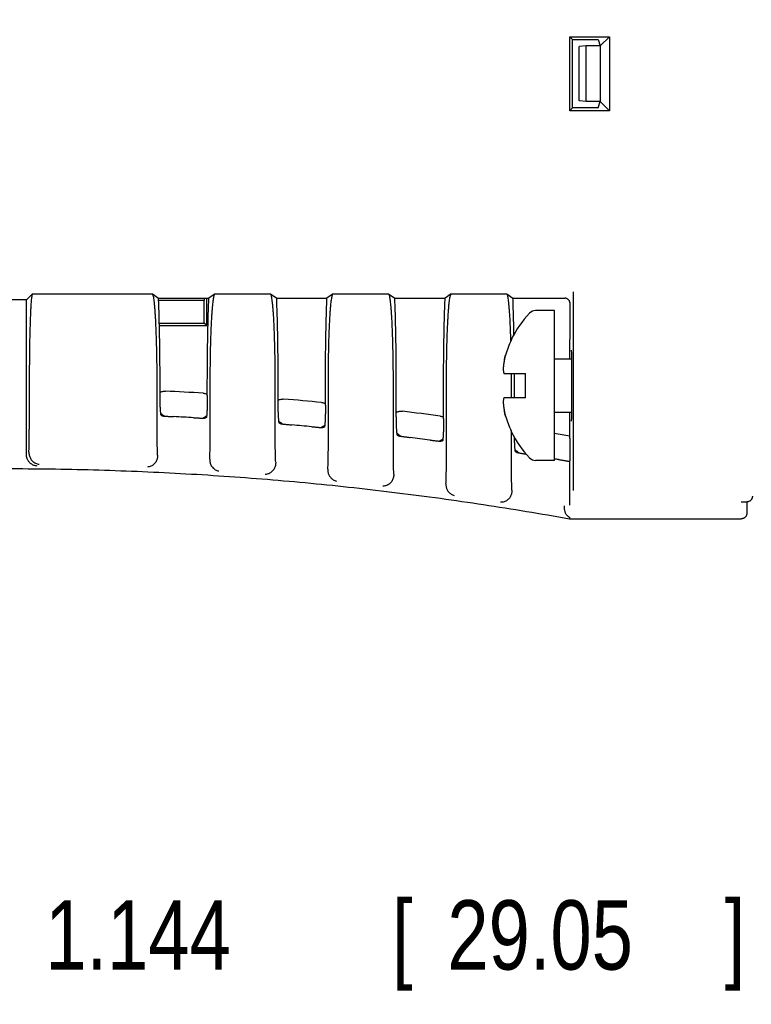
# Model space of a CAD drawing. Header units: inches. Extents: x 0 to 22, y 0 to 17.
# Tile 24 of 31: x 15 to 16.3, y 8.4 to 10.2. Entities that reach past the tile are written whole.
import ezdxf

# ---------------------------------------------------------------- set-up
doc = ezdxf.new("R2010")
doc.units = ezdxf.units.IN
doc.header["$LTSCALE"] = 1.21
doc.header["$MEASUREMENT"] = 0
doc.layers.get('0').update_dxf_attribs({"linetype": 'CONTINUOUS'})
doc.layers.add('DIMENSIONS', color=7, linetype='CONTINUOUS')
doc.styles.get("Standard").update_dxf_attribs({"font": 'txt', "width": 0.8})
doc.dimstyles.new('DIMSTYLE_1', dxfattribs={"dimtxt": 0.125, "dimasz": 0.18, "dimexe": 0.18, "dimexo": 0.0625, "dimgap": 0.09, "dimtad": 0, "dimtih": 1, "dimtoh": 1, "dimdec": 3, "dimzin": 4, "dimdsep": 46, "dimtxsty": 'STANDARD', "dimblk": '_FILLED', "dimblk1": '_FILLED', "dimblk2": '_FILLED', "dimcen": 0.09, "dimadec": 0, "dimazin": 0, "dimtp": 0.01, "dimtm": 0.01, "dimtfac": 1, "dimtdec": 3, "dimtofl": 0, "dimtmove": 0, "dimatfit": 3, "dimldrblk": '_FILLED', "dimfxl": 1, "dimtolj": 1, "dimtzin": 4, "dimarcsym": 0})

# ---------------------------------------------------------------- blocks, each defined once
blk = doc.blocks.new('_FILLED')
at = {"color": 0, "linetype": 'BYBLOCK'}
blk.add_solid([(0, 0), (-1, 0.1736), (-1, -0.1736)], dxfattribs=at)
blk = doc.blocks.new('*D4')
at = {"layer": 'DIMENSIONS', "color": 2, "linetype": 'CONTINUOUS'}
for p, q in [((13.6947, 14.0313), (13.6947, 8.3848)), ((14.8382, 13.9223), (14.8382, 8.3848)), ((13.6947, 8.5098), (14.2665, 8.5098)), ((14.8382, 8.5098), (14.2665, 8.5098)), ((14.2665, 8.5098), (14.9522, 8.5098))]:
    blk.add_line(p, q, dxfattribs=at)
at = {"layer": 'DIMENSIONS', "color": 2, "linetype": 'CONTINUOUS', "xscale": 0.18, "yscale": 0.18, "zscale": 0.18, "rotation": 180}
blk.add_blockref('_FILLED', (13.6947, 8.5098), dxfattribs=at)
at = {"layer": 'DIMENSIONS', "color": 2, "linetype": 'CONTINUOUS', "xscale": 0.18, "yscale": 0.18, "zscale": 0.18}
blk.add_blockref('_FILLED', (14.8382, 8.5098), dxfattribs=at)
at = {"layer": 'DIMENSIONS', "color": 2, "linetype": 'CONTINUOUS', "width": 0.8}
for s, p in [('1.144', (15.0147, 8.4473)), ('[', (15.6397, 8.4473)), ('29.05', (15.7397, 8.4473)), (']', (16.2397, 8.4473))]:
    blk.add_text(s, height=0.125, dxfattribs=at).set_placement(p)

msp = doc.modelspace()

# ---------------------------------------------------------------- linework, layer by layer
at = {"color": 7, "linetype": 'CONTINUOUS'}
for p, q in [((15.9604, 10.1284), (16.0319, 10.1284)), ((15.9656, 10.1232), (15.9604, 10.1284)), ((15.9604, 9.9951), (15.9604, 10.1284)), ((15.9656, 10.1232), (16.0115, 10.1232)), ((15.9656, 10.0003), (15.9656, 10.1232)), ((16.0115, 10.1232), (16.0153, 10.1118)), ((16.0153, 10.1118), (16.0319, 10.1284)), ((16.0319, 10.1284), (16.0319, 9.9951)), ((15.9897, 10.1118), (15.9771, 10.111)), ((15.9771, 10.0126), (15.9771, 10.111)), ((16.0153, 10.1118), (15.9897, 10.1118)), ((15.9897, 10.0118), (15.9897, 10.1118)), ((16.0153, 10.1118), (16.0153, 10.0118)), ((15.9897, 10.0118), (15.9771, 10.0126)), ((16.0153, 10.0118), (15.9897, 10.0118)), ((16.0115, 10.0003), (16.0153, 10.0118)), ((16.0153, 10.0118), (16.0319, 9.9951)), ((15.9656, 10.0003), (15.9604, 9.9951)), ((16.0319, 9.9951), (15.9604, 9.9951)), ((16.0115, 10.0003), (15.9656, 10.0003)), ((14.9807, 9.654), (14.6957, 9.654)), ((14.9915, 9.6648), (14.9807, 9.654)), ((14.9807, 9.3754), (14.9807, 9.654)), ((14.9915, 9.6648), (15.2077, 9.6648)), ((15.2077, 9.6648), (15.2189, 9.6573)), ((15.2189, 9.6573), (15.3096, 9.6573)), ((15.3014, 9.6528), (15.2189, 9.6528)), ((15.3014, 9.6573), (15.3014, 9.6528)), ((15.3014, 9.6121), (15.3014, 9.6528)), ((15.3057, 9.6078), (15.3057, 9.6573)), ((15.3207, 9.6648), (15.3096, 9.6573)), ((15.3207, 9.6648), (15.4207, 9.6648)), ((15.4207, 9.6648), (15.4319, 9.6573)), ((15.4319, 9.6573), (15.5226, 9.6573)), ((15.5337, 9.6648), (15.5226, 9.6573)), ((15.5337, 9.6648), (15.6337, 9.6648)), ((15.6337, 9.6648), (15.6449, 9.6573)), ((15.6449, 9.6573), (15.7356, 9.6573)), ((15.7467, 9.6648), (15.7356, 9.6573)), ((15.7467, 9.6648), (15.8467, 9.6648)), ((15.8467, 9.6648), (15.8579, 9.6573)), ((15.8579, 9.6573), (15.9512, 9.6573)), ((15.9665, 9.6688), (15.9665, 9.3105)), ((15.9327, 9.6348), (15.8988, 9.6348)), ((15.9327, 9.3648), (15.9327, 9.6348)), ((15.2203, 9.6121), (15.3014, 9.6121)), ((15.2204, 9.6078), (15.3057, 9.6078)), ((15.3057, 9.6078), (15.3014, 9.6121)), ((15.9327, 9.5478), (15.9634, 9.5478)), ((15.8416, 9.5218), (15.8807, 9.5218)), ((15.8807, 9.4778), (15.8807, 9.5218)), ((14.9857, 9.4998), (14.9857, 9.4214)), ((15.2164, 9.4152), (15.2164, 9.4998)), ((15.2216, 9.4863), (15.2216, 9.4998)), ((15.3068, 9.4817), (15.3068, 9.4998)), ((15.3121, 9.41), (15.3121, 9.4998)), ((15.4294, 9.4014), (15.4294, 9.4998)), ((15.4346, 9.4725), (15.4346, 9.4998)), ((15.5198, 9.4647), (15.5198, 9.4998)), ((15.5251, 9.3926), (15.5251, 9.4998)), ((15.6424, 9.3797), (15.6424, 9.4998)), ((15.6476, 9.4509), (15.6476, 9.4998)), ((15.7328, 9.44), (15.7328, 9.4998)), ((15.7381, 9.3674), (15.7381, 9.4998)), ((15.8554, 9.4778), (15.8554, 9.4998)), ((15.8606, 9.4778), (15.8606, 9.4998)), ((15.8807, 9.4778), (15.8416, 9.4778)), ((15.9327, 9.4518), (15.9634, 9.4518)), ((15.9607, 9.4048), (15.9607, 9.4518)), ((15.8554, 9.3501), (15.8554, 9.416)), ((15.9327, 9.3648), (15.8988, 9.3648)), ((15.9604, 9.3643), (15.9599, 9.3634)), ((15.9599, 9.3634), (15.9599, 9.284)), ((16.2697, 9.2902), (16.2797, 9.2902)), ((16.2797, 9.2902), (16.2797, 9.2698)), ((15.96, 9.2628), (15.9597, 9.2598)), ((15.9597, 9.2598), (16.2697, 9.2598))]:
    msp.add_line(p, q, dxfattribs=at)
for centre, radius, start, end in [((15.8988, 9.6198), 0.015, 90, 136.356), ((16.0246, 9.4998), 0.1889, 136.356, 153.9307), ((16.0246, 9.4998), 0.1883, 154.2557, 163.0216), ((14.9447, 3.5813), 5.9154, 86.56345, 87.22313), ((14.9447, 3.5813), 5.9154, 84.48691, 85.14832), ((14.9447, 3.5813), 5.8702, 86.70661, 87.05337), ((14.9447, 3.5813), 5.9154, 82.40308, 83.06712), ((16.0246, 9.4998), 0.1883, 196.9784, 205.7443), ((14.9447, 3.5813), 5.8702, 84.62156, 84.96923), ((14.9447, 3.5813), 5.8702, 82.52934, 82.8784), ((16.0246, 9.4998), 0.1889, 206.0693, 223.644), ((14.9447, 3.5813), 5.9154, 80.11339, 80.38527), ((15.8988, 9.3798), 0.015, 223.644, 270), ((14.9447, 3.5813), 5.8702, 80.23955, 80.30566)]:
    msp.add_arc(centre, radius, start, end, dxfattribs=at)
for points, knots in [([(14.9915, 9.6648), (14.9912, 9.6648), (14.9908, 9.6639), (14.9905, 9.6625), (14.99, 9.6599), (14.9896, 9.6564), (14.9892, 9.6519), (14.9888, 9.6465), (14.9884, 9.6402), (14.9881, 9.633), (14.9877, 9.625), (14.9874, 9.6162), (14.9871, 9.6067), (14.9868, 9.5965), (14.9865, 9.5858), (14.9863, 9.5745), (14.9861, 9.5628), (14.986, 9.5506), (14.9859, 9.5382), (14.9858, 9.5255), (14.9857, 9.5127), (14.9857, 9.5041), (14.9857, 9.4998)], [0, 0, 0, 0, 0.004114, 0.013729, 0.029245, 0.050682, 0.077957, 0.110832, 0.149208, 0.192835, 0.24134, 0.294592, 0.352186, 0.41366, 0.478853, 0.547223, 0.618288, 0.691833, 0.767207, 0.843953, 0.921788, 1, 1, 1, 1]), ([(15.2164, 9.4998), (15.2164, 9.5041), (15.2164, 9.5127), (15.2163, 9.5255), (15.2161, 9.5382), (15.216, 9.5506), (15.2157, 9.5627), (15.2154, 9.5745), (15.2151, 9.5858), (15.2147, 9.5965), (15.2143, 9.6067), (15.2139, 9.6162), (15.2134, 9.6249), (15.2128, 9.633), (15.2123, 9.6401), (15.2117, 9.6465), (15.2111, 9.6519), (15.2105, 9.6564), (15.2099, 9.6599), (15.2092, 9.6625), (15.2087, 9.664), (15.208, 9.6648), (15.2077, 9.6648)], [0, 0, 0, 0, 0.07797, 0.155566, 0.232081, 0.307234, 0.380571, 0.451444, 0.519641, 0.584681, 0.646027, 0.703516, 0.75669, 0.805144, 0.848752, 0.887142, 0.92007, 0.947443, 0.969042, 0.984817, 0.994884, 1, 1, 1, 1]), ([(15.2216, 9.4998), (15.2216, 9.506), (15.2216, 9.5185), (15.2215, 9.5371), (15.2213, 9.5555), (15.2211, 9.5736), (15.2208, 9.5914), (15.2204, 9.6087), (15.22, 9.6255), (15.2195, 9.6416), (15.2191, 9.6522), (15.2189, 9.6573)], [0, 0, 0, 0, 0.118791, 0.237142, 0.354165, 0.469429, 0.582501, 0.692534, 0.799125, 0.90187, 1, 1, 1, 1]), ([(15.3068, 9.4998), (15.3068, 9.506), (15.3069, 9.5185), (15.307, 9.5371), (15.3071, 9.5555), (15.3074, 9.5736), (15.3077, 9.5914), (15.3081, 9.6087), (15.3085, 9.6255), (15.309, 9.6416), (15.3094, 9.6522), (15.3096, 9.6573)], [0, 0, 0, 0, 0.118791, 0.237142, 0.354165, 0.469429, 0.582501, 0.692534, 0.799125, 0.90187, 1, 1, 1, 1]), ([(15.3121, 9.4998), (15.3121, 9.5041), (15.3121, 9.5127), (15.3122, 9.5255), (15.3123, 9.5382), (15.3125, 9.5506), (15.3127, 9.5627), (15.313, 9.5745), (15.3133, 9.5858), (15.3137, 9.5965), (15.3141, 9.6067), (15.3146, 9.6162), (15.3151, 9.6249), (15.3156, 9.633), (15.3162, 9.6401), (15.3167, 9.6465), (15.3174, 9.6519), (15.318, 9.6564), (15.3186, 9.6599), (15.3193, 9.6625), (15.3198, 9.664), (15.3204, 9.6648), (15.3207, 9.6648)], [0, 0, 0, 0, 0.07797, 0.155566, 0.232081, 0.307234, 0.380571, 0.451444, 0.519641, 0.584681, 0.646027, 0.703516, 0.75669, 0.805144, 0.848752, 0.887142, 0.92007, 0.947443, 0.969042, 0.984817, 0.994884, 1, 1, 1, 1]), ([(15.4294, 9.4998), (15.4294, 9.5041), (15.4294, 9.5127), (15.4293, 9.5255), (15.4291, 9.5382), (15.429, 9.5506), (15.4287, 9.5627), (15.4284, 9.5745), (15.4281, 9.5858), (15.4277, 9.5965), (15.4273, 9.6067), (15.4269, 9.6162), (15.4264, 9.6249), (15.4258, 9.633), (15.4253, 9.6401), (15.4247, 9.6465), (15.4241, 9.6519), (15.4235, 9.6564), (15.4229, 9.6599), (15.4222, 9.6625), (15.4217, 9.664), (15.421, 9.6648), (15.4207, 9.6648)], [0, 0, 0, 0, 0.07797, 0.155566, 0.232081, 0.307234, 0.380571, 0.451444, 0.519641, 0.584681, 0.646027, 0.703516, 0.75669, 0.805144, 0.848752, 0.887142, 0.92007, 0.947443, 0.969042, 0.984817, 0.994884, 1, 1, 1, 1]), ([(15.4346, 9.4998), (15.4346, 9.506), (15.4346, 9.5185), (15.4345, 9.5371), (15.4343, 9.5555), (15.4341, 9.5736), (15.4338, 9.5914), (15.4334, 9.6087), (15.433, 9.6255), (15.4325, 9.6416), (15.4321, 9.6522), (15.4319, 9.6573)], [0, 0, 0, 0, 0.118791, 0.237142, 0.354165, 0.469429, 0.582501, 0.692534, 0.799125, 0.90187, 1, 1, 1, 1]), ([(15.5198, 9.4998), (15.5198, 9.506), (15.5199, 9.5185), (15.52, 9.5371), (15.5201, 9.5555), (15.5204, 9.5736), (15.5207, 9.5914), (15.5211, 9.6087), (15.5215, 9.6255), (15.522, 9.6416), (15.5224, 9.6522), (15.5226, 9.6573)], [0, 0, 0, 0, 0.118791, 0.237142, 0.354165, 0.469429, 0.582501, 0.692534, 0.799125, 0.90187, 1, 1, 1, 1]), ([(15.5251, 9.4998), (15.5251, 9.5041), (15.5251, 9.5127), (15.5252, 9.5255), (15.5253, 9.5382), (15.5255, 9.5506), (15.5257, 9.5627), (15.526, 9.5745), (15.5263, 9.5858), (15.5267, 9.5965), (15.5271, 9.6067), (15.5276, 9.6162), (15.5281, 9.6249), (15.5286, 9.633), (15.5292, 9.6401), (15.5297, 9.6465), (15.5304, 9.6519), (15.531, 9.6564), (15.5316, 9.6599), (15.5323, 9.6625), (15.5328, 9.664), (15.5334, 9.6648), (15.5337, 9.6648)], [0, 0, 0, 0, 0.07797, 0.155566, 0.232081, 0.307234, 0.380571, 0.451444, 0.519641, 0.584681, 0.646027, 0.703516, 0.75669, 0.805144, 0.848752, 0.887142, 0.92007, 0.947443, 0.969042, 0.984817, 0.994884, 1, 1, 1, 1]), ([(15.6424, 9.4998), (15.6424, 9.5041), (15.6424, 9.5127), (15.6423, 9.5255), (15.6421, 9.5382), (15.642, 9.5506), (15.6417, 9.5627), (15.6414, 9.5745), (15.6411, 9.5858), (15.6407, 9.5965), (15.6403, 9.6067), (15.6399, 9.6162), (15.6394, 9.6249), (15.6388, 9.633), (15.6383, 9.6401), (15.6377, 9.6465), (15.6371, 9.6519), (15.6365, 9.6564), (15.6359, 9.6599), (15.6352, 9.6625), (15.6347, 9.664), (15.634, 9.6648), (15.6337, 9.6648)], [0, 0, 0, 0, 0.07797, 0.155566, 0.232081, 0.307234, 0.380571, 0.451444, 0.519641, 0.584681, 0.646027, 0.703516, 0.75669, 0.805144, 0.848752, 0.887142, 0.92007, 0.947443, 0.969042, 0.984817, 0.994884, 1, 1, 1, 1]), ([(15.6476, 9.4998), (15.6476, 9.506), (15.6476, 9.5185), (15.6475, 9.5371), (15.6473, 9.5555), (15.6471, 9.5736), (15.6468, 9.5914), (15.6464, 9.6087), (15.646, 9.6255), (15.6455, 9.6416), (15.6451, 9.6522), (15.6449, 9.6573)], [0, 0, 0, 0, 0.118791, 0.237142, 0.354165, 0.469429, 0.582501, 0.692534, 0.799125, 0.90187, 1, 1, 1, 1]), ([(15.7328, 9.4998), (15.7328, 9.506), (15.7329, 9.5185), (15.733, 9.5371), (15.7331, 9.5555), (15.7334, 9.5736), (15.7337, 9.5914), (15.7341, 9.6087), (15.7345, 9.6255), (15.735, 9.6416), (15.7354, 9.6522), (15.7356, 9.6573)], [0, 0, 0, 0, 0.118791, 0.237142, 0.354165, 0.469429, 0.582501, 0.692534, 0.799125, 0.90187, 1, 1, 1, 1]), ([(15.7381, 9.4998), (15.7381, 9.5041), (15.7381, 9.5127), (15.7382, 9.5255), (15.7383, 9.5382), (15.7385, 9.5506), (15.7387, 9.5627), (15.739, 9.5745), (15.7393, 9.5858), (15.7397, 9.5965), (15.7401, 9.6067), (15.7406, 9.6162), (15.7411, 9.6249), (15.7416, 9.633), (15.7422, 9.6401), (15.7427, 9.6465), (15.7434, 9.6519), (15.744, 9.6564), (15.7446, 9.6599), (15.7453, 9.6625), (15.7458, 9.664), (15.7464, 9.6648), (15.7467, 9.6648)], [0, 0, 0, 0, 0.07797, 0.155566, 0.232081, 0.307234, 0.380571, 0.451444, 0.519641, 0.584681, 0.646027, 0.703516, 0.75669, 0.805144, 0.848752, 0.887142, 0.92007, 0.947443, 0.969042, 0.984817, 0.994884, 1, 1, 1, 1]), ([(15.8541, 9.5859), (15.854, 9.5895), (15.8537, 9.5965), (15.8533, 9.6067), (15.8529, 9.6162), (15.8524, 9.6249), (15.8518, 9.633), (15.8513, 9.6401), (15.8507, 9.6465), (15.8501, 9.6519), (15.8495, 9.6564), (15.8489, 9.6599), (15.8482, 9.6625), (15.8477, 9.664), (15.847, 9.6648), (15.8467, 9.6648)], [0, 0, 0, 0, 0.1354, 0.263108, 0.382788, 0.493483, 0.594354, 0.685136, 0.765056, 0.833603, 0.890589, 0.935553, 0.968392, 0.989349, 1, 1, 1, 1]), ([(15.8598, 9.5916), (15.8596, 9.5973), (15.8594, 9.6087), (15.859, 9.6255), (15.8585, 9.6416), (15.8581, 9.6522), (15.8579, 9.6573)], [0, 0, 0, 0, 0.263553, 0.518861, 0.764958, 1, 1, 1, 1]), ([(15.9611, 9.6471), (15.9611, 9.6477), (15.961, 9.6489), (15.9606, 9.6506), (15.9598, 9.6522), (15.9589, 9.6536), (15.9578, 9.6548), (15.9566, 9.6557), (15.9553, 9.6565), (15.9539, 9.657), (15.9525, 9.6573), (15.9516, 9.6573), (15.9512, 9.6573)], [0, 0, 0, 0, 0.11502, 0.227823, 0.337504, 0.444134, 0.545754, 0.642926, 0.735866, 0.825476, 0.913663, 1, 1, 1, 1]), ([(15.9607, 9.5478), (15.9607, 9.549), (15.9608, 9.5559), (15.9608, 9.5683), (15.9608, 9.5849), (15.9609, 9.6011), (15.9609, 9.6169), (15.961, 9.6322), (15.9611, 9.6422), (15.9611, 9.6471)], [0, 0, 0, 0, 0.037559, 0.207657, 0.374976, 0.538437, 0.697516, 0.851701, 1, 1, 1, 1]), ([(15.8554, 9.5825), (15.8553, 9.5826), (15.8552, 9.5826), (15.8549, 9.5828), (15.8552, 9.5826), (15.8553, 9.5826), (15.8554, 9.5825)], [0, 0, 0, 0, 0.37494, 0.5, 0.62506, 1, 1, 1, 1]), ([(15.8554, 9.5825), (15.8553, 9.5826), (15.8552, 9.5826), (15.8549, 9.5828), (15.8552, 9.5826), (15.8553, 9.5826), (15.8554, 9.5825)], [0, 0, 0, 0, 0.37494, 0.5, 0.62506, 1, 1, 1, 1]), ([(15.8554, 9.5825), (15.8553, 9.5824), (15.8552, 9.5822), (15.8551, 9.5819), (15.855, 9.5817), (15.8549, 9.5816)], [0, 0, 0, 0, 0.333326, 0.666621, 1, 1, 1, 1]), ([(15.963, 9.5637), (15.963, 9.5637), (15.9633, 9.5637), (15.963, 9.5627), (15.9633, 9.5616), (15.9632, 9.5596), (15.9633, 9.5571), (15.9633, 9.5539), (15.9634, 9.5502), (15.9634, 9.546), (15.9634, 9.5413), (15.9635, 9.5362), (15.9635, 9.5307), (15.9635, 9.5249), (15.9636, 9.5189), (15.9636, 9.5126), (15.9636, 9.5062), (15.9636, 9.5019), (15.9636, 9.4998)], [0, 0, 0, 0, 0.000442, 0.01074, 0.031199, 0.06149, 0.101501, 0.150784, 0.20858, 0.274636, 0.348241, 0.428259, 0.514285, 0.605463, 0.700385, 0.798472, 0.89886, 1, 1, 1, 1]), ([(15.8445, 9.5548), (15.8441, 9.5534), (15.8434, 9.5507), (15.8426, 9.5468), (15.8419, 9.543), (15.8413, 9.5394), (15.8409, 9.5359), (15.8405, 9.5323), (15.8403, 9.53), (15.8402, 9.5288)], [0, 0, 0, 0, 0.163236, 0.314494, 0.457283, 0.594998, 0.73013, 0.864532, 1, 1, 1, 1]), ([(15.8402, 9.5288), (15.8403, 9.5282), (15.8405, 9.527), (15.8408, 9.5253), (15.8411, 9.5235), (15.8414, 9.5224), (15.8416, 9.5218)], [0, 0, 0, 0, 0.245491, 0.493821, 0.745211, 1, 1, 1, 1]), ([(15.8554, 9.4998), (15.8554, 9.5041), (15.8554, 9.5114), (15.8553, 9.5187), (15.8553, 9.5218)], [0, 0, 0, 0, 0.587709, 1, 1, 1, 1]), ([(15.9636, 9.4998), (15.9636, 9.4976), (15.9636, 9.4933), (15.9636, 9.4869), (15.9636, 9.4807), (15.9635, 9.4746), (15.9635, 9.4688), (15.9635, 9.4633), (15.9634, 9.4582), (15.9634, 9.4535), (15.9634, 9.4493), (15.9633, 9.4456), (15.9633, 9.4425), (15.9632, 9.44), (15.9633, 9.4379), (15.963, 9.4369), (15.9633, 9.4358), (15.963, 9.4358), (15.963, 9.4358)], [0, 0, 0, 0, 0.10114, 0.201528, 0.299615, 0.394537, 0.485715, 0.571741, 0.651759, 0.725364, 0.79142, 0.849216, 0.898499, 0.93851, 0.968801, 0.98926, 0.999558, 1, 1, 1, 1]), ([(15.2211, 9.4875), (15.2219, 9.4879), (15.2235, 9.4886), (15.2252, 9.4891), (15.2261, 9.4893)], [0, 0, 0, 0, 0.49997, 1, 1, 1, 1]), ([(15.2237, 9.4462), (15.2235, 9.4462), (15.2234, 9.4467), (15.2232, 9.4475), (15.223, 9.4488), (15.2228, 9.4505), (15.2226, 9.4527), (15.2224, 9.4553), (15.2222, 9.4583), (15.2221, 9.4617), (15.2219, 9.4653), (15.2218, 9.4692), (15.2217, 9.4733), (15.2217, 9.4775), (15.2216, 9.4819), (15.2216, 9.4848), (15.2216, 9.4863)], [0, 0, 0, 0, 0.01008, 0.031295, 0.063983, 0.108061, 0.163072, 0.228072, 0.302697, 0.385852, 0.476225, 0.573306, 0.675453, 0.781317, 0.890156, 1, 1, 1, 1]), ([(15.2993, 9.486), (15.3002, 9.486), (15.3019, 9.4858), (15.3045, 9.4851), (15.3061, 9.4844), (15.3068, 9.4841)], [0, 0, 0, 0, 0.337663, 0.675298, 1, 1, 1, 1]), ([(15.3068, 9.4817), (15.3068, 9.4802), (15.3068, 9.4773), (15.3068, 9.4729), (15.3067, 9.4686), (15.3066, 9.4646), (15.3065, 9.4607), (15.3064, 9.4571), (15.3062, 9.4537), (15.3061, 9.4508), (15.3059, 9.4482), (15.3057, 9.446), (15.3055, 9.4443), (15.3053, 9.443), (15.3051, 9.4422), (15.3049, 9.4418), (15.3048, 9.4417)], [0, 0, 0, 0, 0.110664, 0.220142, 0.326469, 0.428926, 0.52617, 0.616573, 0.699649, 0.774107, 0.83887, 0.893588, 0.937316, 0.969602, 0.990359, 1, 1, 1, 1]), ([(15.4347, 9.4736), (15.4355, 9.474), (15.4372, 9.4746), (15.4389, 9.4751), (15.4398, 9.4752)], [0, 0, 0, 0, 0.49998, 1, 1, 1, 1]), ([(15.8416, 9.4778), (15.8414, 9.4772), (15.8411, 9.476), (15.8408, 9.4743), (15.8405, 9.4725), (15.8403, 9.4713), (15.8402, 9.4708)], [0, 0, 0, 0, 0.254764, 0.506146, 0.754486, 1, 1, 1, 1]), ([(15.4367, 9.4322), (15.4365, 9.4322), (15.4364, 9.4327), (15.4362, 9.4335), (15.436, 9.4348), (15.4358, 9.4365), (15.4356, 9.4388), (15.4354, 9.4414), (15.4352, 9.4444), (15.4351, 9.4477), (15.4349, 9.4514), (15.4348, 9.4553), (15.4347, 9.4594), (15.4347, 9.4637), (15.4346, 9.468), (15.4346, 9.471), (15.4346, 9.4725)], [0, 0, 0, 0, 0.010196, 0.031501, 0.064239, 0.108331, 0.163337, 0.228322, 0.302931, 0.386076, 0.476445, 0.573518, 0.675652, 0.781485, 0.89026, 1, 1, 1, 1]), ([(15.513, 9.4693), (15.5139, 9.4692), (15.5157, 9.4689), (15.5179, 9.4683), (15.5193, 9.4677), (15.5199, 9.4674)], [0, 0, 0, 0, 0.371294, 0.742555, 1, 1, 1, 1]), ([(15.5198, 9.4647), (15.5198, 9.4633), (15.5198, 9.4603), (15.5198, 9.4559), (15.5197, 9.4516), (15.5196, 9.4475), (15.5195, 9.4437), (15.5194, 9.44), (15.5192, 9.4367), (15.5191, 9.4338), (15.5189, 9.4312), (15.5187, 9.429), (15.5185, 9.4273), (15.5183, 9.426), (15.5181, 9.4252), (15.5179, 9.4248), (15.5178, 9.4248)], [0, 0, 0, 0, 0.11111, 0.220952, 0.327558, 0.430208, 0.527552, 0.617968, 0.700981, 0.77531, 0.8399, 0.894414, 0.937925, 0.969991, 0.990535, 1, 1, 1, 1]), ([(15.8402, 9.4708), (15.8403, 9.4696), (15.8405, 9.4672), (15.8409, 9.4637), (15.8413, 9.4601), (15.8419, 9.4565), (15.8426, 9.4528), (15.8434, 9.4488), (15.8441, 9.4462), (15.8445, 9.4448)], [0, 0, 0, 0, 0.135709, 0.270274, 0.405504, 0.543278, 0.685989, 0.837045, 1, 1, 1, 1]), ([(15.2229, 9.4495), (15.223, 9.4495), (15.2237, 9.4489), (15.2244, 9.4484), (15.225, 9.448)], [0, 0, 0, 0, 0.166086, 1, 1, 1, 1]), ([(15.2237, 9.4462), (15.224, 9.446), (15.2246, 9.4458), (15.2256, 9.4454), (15.2262, 9.4452), (15.2265, 9.4451)], [0, 0, 0, 0, 0.333346, 0.666679, 1, 1, 1, 1]), ([(15.2265, 9.4451), (15.2266, 9.445), (15.227, 9.445), (15.2277, 9.4449), (15.2283, 9.4449), (15.2286, 9.4448)], [0, 0, 0, 0, 0.159892, 0.49623, 1, 1, 1, 1]), ([(15.2286, 9.4448), (15.2291, 9.4448), (15.2301, 9.4447), (15.2318, 9.4446), (15.2338, 9.4445), (15.2361, 9.4443), (15.2385, 9.4442), (15.2411, 9.444), (15.2438, 9.4439), (15.2456, 9.4438), (15.2465, 9.4438)], [0, 0, 0, 0, 0.078873, 0.175409, 0.287074, 0.412886, 0.549754, 0.694675, 0.846151, 1, 1, 1, 1]), ([(15.282, 9.4418), (15.2829, 9.4418), (15.2847, 9.4417), (15.2874, 9.4415), (15.29, 9.4414), (15.2924, 9.4413), (15.2946, 9.4412), (15.2966, 9.4411), (15.2983, 9.441), (15.2997, 9.441), (15.3008, 9.4409), (15.3015, 9.4409), (15.3018, 9.4409), (15.3019, 9.441)], [0, 0, 0, 0, 0.137873, 0.273542, 0.403269, 0.525727, 0.638232, 0.738029, 0.824252, 0.894643, 0.947847, 0.983285, 1, 1, 1, 1]), ([(15.3048, 9.4417), (15.3045, 9.4417), (15.3038, 9.4415), (15.3029, 9.4412), (15.3023, 9.4411), (15.3019, 9.441)], [0, 0, 0, 0, 0.333342, 0.666676, 1, 1, 1, 1]), ([(15.3056, 9.445), (15.3055, 9.445), (15.3048, 9.4445), (15.3041, 9.4441), (15.3035, 9.4438)], [0, 0, 0, 0, 0.172494, 1, 1, 1, 1]), ([(15.6497, 9.4103), (15.6495, 9.4104), (15.6494, 9.4108), (15.6492, 9.4116), (15.649, 9.413), (15.6488, 9.4147), (15.6486, 9.417), (15.6484, 9.4196), (15.6482, 9.4226), (15.6481, 9.426), (15.6479, 9.4296), (15.6478, 9.4336), (15.6477, 9.4377), (15.6477, 9.442), (15.6476, 9.4464), (15.6476, 9.4494), (15.6476, 9.4509)], [0, 0, 0, 0, 0.010296, 0.031661, 0.064405, 0.10846, 0.163407, 0.22833, 0.302888, 0.386005, 0.476371, 0.573462, 0.675628, 0.781492, 0.890279, 1, 1, 1, 1]), ([(15.6484, 9.4519), (15.6492, 9.4523), (15.6509, 9.4529), (15.6526, 9.4532), (15.6535, 9.4534)], [0, 0, 0, 0, 0.49998, 1, 1, 1, 1]), ([(15.6535, 9.4534), (15.6544, 9.4535), (15.6561, 9.4536), (15.6579, 9.4535), (15.6588, 9.4534)], [0, 0, 0, 0, 0.499777, 1, 1, 1, 1]), ([(15.7268, 9.4448), (15.7276, 9.4446), (15.7294, 9.4443), (15.7314, 9.4436), (15.7325, 9.4431), (15.7329, 9.4429)], [0, 0, 0, 0, 0.413331, 0.826624, 1, 1, 1, 1]), ([(15.7328, 9.44), (15.7328, 9.4385), (15.7328, 9.4355), (15.7328, 9.4311), (15.7327, 9.4268), (15.7326, 9.4227), (15.7325, 9.4188), (15.7324, 9.4152), (15.7322, 9.4119), (15.7321, 9.4089), (15.7319, 9.4063), (15.7317, 9.4042), (15.7315, 9.4024), (15.7313, 9.4011), (15.7311, 9.4004), (15.7309, 9.4), (15.7308, 9.3999)], [0, 0, 0, 0, 0.111646, 0.221932, 0.328879, 0.431768, 0.529235, 0.619664, 0.702593, 0.776756, 0.841122, 0.89538, 0.938621, 0.970425, 0.990726, 1, 1, 1, 1]), ([(15.4359, 9.4356), (15.436, 9.4355), (15.4367, 9.4349), (15.4374, 9.4344), (15.438, 9.4339)], [0, 0, 0, 0, 0.164351, 1, 1, 1, 1]), ([(15.4367, 9.4322), (15.437, 9.432), (15.4376, 9.4318), (15.4386, 9.4314), (15.4392, 9.4311), (15.4395, 9.431)], [0, 0, 0, 0, 0.333347, 0.66668, 1, 1, 1, 1]), ([(15.4395, 9.431), (15.4396, 9.4309), (15.44, 9.4309), (15.4407, 9.4308), (15.4413, 9.4307), (15.4416, 9.4306)], [0, 0, 0, 0, 0.160275, 0.496557, 1, 1, 1, 1]), ([(15.4416, 9.4306), (15.4421, 9.4306), (15.4431, 9.4305), (15.4448, 9.4303), (15.4468, 9.4301), (15.4491, 9.4299), (15.4515, 9.4296), (15.4541, 9.4294), (15.4568, 9.4291), (15.4586, 9.429), (15.4595, 9.4289)], [0, 0, 0, 0, 0.078777, 0.175222, 0.286824, 0.412614, 0.549508, 0.694491, 0.846051, 1, 1, 1, 1]), ([(15.495, 9.4257), (15.4959, 9.4256), (15.4977, 9.4254), (15.5004, 9.4252), (15.503, 9.4249), (15.5054, 9.4247), (15.5076, 9.4245), (15.5096, 9.4244), (15.5113, 9.4243), (15.5127, 9.4242), (15.5138, 9.4241), (15.5145, 9.4241), (15.5148, 9.4241), (15.5149, 9.4241)], [0, 0, 0, 0, 0.138186, 0.274098, 0.403994, 0.526541, 0.639046, 0.738766, 0.824854, 0.895078, 0.948114, 0.983401, 1, 1, 1, 1]), ([(15.5178, 9.4248), (15.5175, 9.4247), (15.5168, 9.4245), (15.5159, 9.4243), (15.5153, 9.4242), (15.5149, 9.4241)], [0, 0, 0, 0, 0.333341, 0.666674, 1, 1, 1, 1]), ([(15.5186, 9.428), (15.5185, 9.428), (15.5178, 9.4276), (15.5171, 9.4272), (15.5166, 9.4269)], [0, 0, 0, 0, 0.175126, 1, 1, 1, 1]), ([(14.9852, 9.3798), (14.9852, 9.3815), (14.9853, 9.385), (14.9854, 9.3905), (14.9855, 9.3963), (14.9856, 9.4023), (14.9857, 9.4085), (14.9857, 9.4149), (14.9857, 9.4192), (14.9857, 9.4214)], [0, 0, 0, 0, 0.122323, 0.254039, 0.393411, 0.539477, 0.690123, 0.844304, 1, 1, 1, 1]), ([(15.2171, 9.3746), (15.2171, 9.3763), (15.2169, 9.3798), (15.2168, 9.3851), (15.2166, 9.3908), (15.2165, 9.3967), (15.2164, 9.4028), (15.2164, 9.409), (15.2164, 9.4131), (15.2164, 9.4152)], [0, 0, 0, 0, 0.123904, 0.256529, 0.396237, 0.542112, 0.692172, 0.84543, 1, 1, 1, 1]), ([(15.3112, 9.3672), (15.3113, 9.3687), (15.3114, 9.3718), (15.3116, 9.3766), (15.3117, 9.3817), (15.3119, 9.387), (15.312, 9.3926), (15.312, 9.3983), (15.3121, 9.4041), (15.3121, 9.408), (15.3121, 9.41)], [0, 0, 0, 0, 0.104886, 0.217731, 0.337142, 0.462573, 0.592739, 0.726281, 0.862592, 1, 1, 1, 1]), ([(15.6489, 9.4138), (15.649, 9.4137), (15.6497, 9.4131), (15.6504, 9.4125), (15.651, 9.4121)], [0, 0, 0, 0, 0.16278, 1, 1, 1, 1]), ([(15.6497, 9.4103), (15.65, 9.4102), (15.6506, 9.4099), (15.6516, 9.4095), (15.6522, 9.4092), (15.6525, 9.409)], [0, 0, 0, 0, 0.333348, 0.666681, 1, 1, 1, 1]), ([(15.6525, 9.409), (15.6526, 9.409), (15.653, 9.4089), (15.6537, 9.4088), (15.6543, 9.4087), (15.6546, 9.4086)], [0, 0, 0, 0, 0.160643, 0.496845, 1, 1, 1, 1]), ([(15.6546, 9.4086), (15.6551, 9.4086), (15.6561, 9.4084), (15.6578, 9.4082), (15.6598, 9.4079), (15.662, 9.4076), (15.6645, 9.4073), (15.6671, 9.4069), (15.6697, 9.4066), (15.6716, 9.4063), (15.6725, 9.4062)], [0, 0, 0, 0, 0.0786, 0.17488, 0.286368, 0.412115, 0.54905, 0.694139, 0.845857, 1, 1, 1, 1]), ([(15.8554, 9.4171), (15.8553, 9.4172), (15.8552, 9.4174), (15.8551, 9.4177), (15.855, 9.4179), (15.8549, 9.418)], [0, 0, 0, 0, 0.333326, 0.666621, 1, 1, 1, 1]), ([(15.8554, 9.4171), (15.8553, 9.417), (15.8552, 9.4169), (15.8549, 9.4167), (15.8552, 9.4169), (15.8553, 9.417), (15.8554, 9.4171)], [0, 0, 0, 0, 0.37494, 0.5, 0.62506, 1, 1, 1, 1]), ([(15.8554, 9.4171), (15.8553, 9.417), (15.8552, 9.4169), (15.8549, 9.4167), (15.8552, 9.4169), (15.8553, 9.417), (15.8554, 9.4171)], [0, 0, 0, 0, 0.37494, 0.5, 0.62506, 1, 1, 1, 1]), ([(15.8627, 9.3806), (15.8625, 9.3807), (15.8624, 9.3811), (15.8622, 9.3819), (15.862, 9.3833), (15.8618, 9.3851), (15.8616, 9.3873), (15.8614, 9.3899), (15.8612, 9.393), (15.8611, 9.3963), (15.8609, 9.4), (15.8608, 9.4035), (15.8608, 9.4057), (15.8608, 9.4066)], [0, 0, 0, 0, 0.016284, 0.049845, 0.101154, 0.170128, 0.256152, 0.35783, 0.474656, 0.604978, 0.746745, 0.899127, 1, 1, 1, 1]), ([(15.9607, 9.4048), (15.9607, 9.4033), (15.9607, 9.4003), (15.9607, 9.3959), (15.9607, 9.3915), (15.9607, 9.3873), (15.9607, 9.3834), (15.9606, 9.3797), (15.9606, 9.3764), (15.9606, 9.3734), (15.9605, 9.3708), (15.9605, 9.3686), (15.9605, 9.3668), (15.9605, 9.3656), (15.9604, 9.3648), (15.9604, 9.3644), (15.9604, 9.3643)], [0, 0, 0, 0, 0.111822, 0.222392, 0.32969, 0.432948, 0.530758, 0.621476, 0.704616, 0.778895, 0.843296, 0.897513, 0.940646, 0.972256, 0.992147, 1, 1, 1, 1]), ([(15.4301, 9.3615), (15.43, 9.3631), (15.4299, 9.3666), (15.4297, 9.3718), (15.4296, 9.3774), (15.4295, 9.3832), (15.4294, 9.3892), (15.4294, 9.3953), (15.4294, 9.3993), (15.4294, 9.4014)], [0, 0, 0, 0, 0.124849, 0.258016, 0.397922, 0.543682, 0.693393, 0.846102, 1, 1, 1, 1]), ([(15.5242, 9.349), (15.5242, 9.3505), (15.5244, 9.3536), (15.5246, 9.3585), (15.5247, 9.3637), (15.5248, 9.3691), (15.525, 9.3748), (15.525, 9.3806), (15.5251, 9.3866), (15.5251, 9.3906), (15.5251, 9.3926)], [0, 0, 0, 0, 0.103707, 0.215793, 0.334817, 0.460216, 0.590653, 0.724705, 0.861739, 1, 1, 1, 1]), ([(15.708, 9.4017), (15.7088, 9.4016), (15.7105, 9.4014), (15.713, 9.401), (15.7154, 9.4007), (15.7176, 9.4005), (15.7198, 9.4002), (15.7217, 9.4), (15.7234, 9.3998), (15.7249, 9.3996), (15.726, 9.3995), (15.7269, 9.3994), (15.7275, 9.3994), (15.7278, 9.3994), (15.7279, 9.3994)], [0, 0, 0, 0, 0.127089, 0.25247, 0.37313, 0.487701, 0.594706, 0.691588, 0.777322, 0.850838, 0.910437, 0.955558, 0.985622, 1, 1, 1, 1]), ([(15.7308, 9.3999), (15.7305, 9.3999), (15.7298, 9.3998), (15.7289, 9.3996), (15.7283, 9.3994), (15.7279, 9.3994)], [0, 0, 0, 0, 0.33334, 0.666673, 1, 1, 1, 1]), ([(15.7316, 9.4032), (15.7315, 9.4031), (15.7308, 9.4028), (15.7301, 9.4024), (15.7296, 9.4021)], [0, 0, 0, 0, 0.178075, 1, 1, 1, 1]), ([(14.9998, 9.3548), (14.9988, 9.3548), (14.9969, 9.3551), (14.994, 9.3559), (14.9913, 9.3571), (14.989, 9.3587), (14.9869, 9.3605), (14.9852, 9.3624), (14.9838, 9.3645), (14.9826, 9.3666), (14.9818, 9.3687), (14.9812, 9.3709), (14.9809, 9.3729), (14.9807, 9.3743), (14.9807, 9.3749)], [0, 0, 0, 0, 0.098685, 0.196404, 0.292536, 0.385536, 0.474913, 0.560227, 0.642025, 0.72015, 0.794511, 0.867014, 0.938215, 1, 1, 1, 1]), ([(14.9852, 9.3798), (14.9851, 9.3789), (14.9852, 9.3771), (14.9856, 9.3743), (14.9865, 9.3714), (14.9877, 9.3687), (14.9894, 9.366), (14.9915, 9.3636), (14.9941, 9.3615), (14.9969, 9.3599), (15.0001, 9.3587), (15.0023, 9.3583), (15.0034, 9.3583)], [0, 0, 0, 0, 0.086954, 0.178378, 0.273288, 0.370831, 0.471367, 0.574476, 0.679938, 0.786564, 0.893364, 1, 1, 1, 1]), ([(15.2171, 9.3746), (15.2172, 9.3737), (15.2171, 9.3718), (15.2167, 9.3689), (15.2159, 9.366), (15.2146, 9.3632), (15.2129, 9.3605), (15.2107, 9.358), (15.2081, 9.3559), (15.2052, 9.3543), (15.202, 9.3533), (15.1998, 9.353), (15.1987, 9.353)], [0, 0, 0, 0, 0.088703, 0.181132, 0.277063, 0.375249, 0.476087, 0.579101, 0.684032, 0.789676, 0.895057, 1, 1, 1, 1]), ([(15.6431, 9.3404), (15.643, 9.342), (15.6429, 9.3454), (15.6427, 9.3507), (15.6426, 9.3562), (15.6425, 9.3619), (15.6424, 9.3677), (15.6424, 9.3737), (15.6424, 9.3777), (15.6424, 9.3797)], [0, 0, 0, 0, 0.125718, 0.259381, 0.399469, 0.545121, 0.694513, 0.846717, 1, 1, 1, 1]), ([(15.8619, 9.3841), (15.862, 9.384), (15.8627, 9.3834), (15.8635, 9.3828), (15.8641, 9.3823)], [0, 0, 0, 0, 0.161361, 1, 1, 1, 1]), ([(15.8627, 9.3806), (15.863, 9.3804), (15.8636, 9.3801), (15.8646, 9.3797), (15.8652, 9.3793), (15.8655, 9.3792)], [0, 0, 0, 0, 0.333349, 0.666683, 1, 1, 1, 1]), ([(15.8655, 9.3792), (15.8656, 9.3791), (15.866, 9.3791), (15.8667, 9.3789), (15.8672, 9.3788), (15.8676, 9.3787)], [0, 0, 0, 0, 0.160998, 0.497094, 1, 1, 1, 1]), ([(15.8676, 9.3787), (15.8681, 9.3786), (15.8691, 9.3784), (15.8708, 9.3781), (15.8728, 9.3778), (15.875, 9.3774), (15.8775, 9.377), (15.88, 9.3765), (15.8817, 9.3763), (15.8826, 9.3761)], [0, 0, 0, 0, 0.093389, 0.20788, 0.340586, 0.490414, 0.653719, 0.826863, 1, 1, 1, 1]), ([(15.3112, 9.3672), (15.3112, 9.3662), (15.3112, 9.3642), (15.3117, 9.3612), (15.3126, 9.3581), (15.314, 9.3552), (15.3159, 9.3524), (15.3183, 9.35), (15.3211, 9.348), (15.3242, 9.3466), (15.3264, 9.346), (15.3276, 9.3459)], [0, 0, 0, 0, 0.099522, 0.203926, 0.311701, 0.422276, 0.535536, 0.650945, 0.767582, 0.884046, 1, 1, 1, 1]), ([(15.4301, 9.3615), (15.4302, 9.3605), (15.4301, 9.3586), (15.4297, 9.3556), (15.4288, 9.3526), (15.4274, 9.3498), (15.4256, 9.347), (15.4234, 9.3446), (15.4207, 9.3425), (15.4177, 9.3409), (15.4144, 9.3399), (15.4121, 9.3397), (15.411, 9.3397)], [0, 0, 0, 0, 0.088392, 0.180725, 0.276522, 0.374581, 0.475374, 0.57844, 0.683503, 0.789337, 0.894887, 1, 1, 1, 1]), ([(15.7371, 9.3228), (15.7372, 9.3244), (15.7374, 9.3275), (15.7375, 9.3325), (15.7377, 9.3377), (15.7378, 9.3433), (15.7379, 9.3491), (15.738, 9.3551), (15.7381, 9.3612), (15.7381, 9.3653), (15.7381, 9.3674)], [0, 0, 0, 0, 0.102429, 0.213686, 0.332285, 0.457643, 0.588371, 0.722979, 0.860803, 1, 1, 1, 1]), ([(15.9399, 9.3665), (15.9408, 9.3664), (15.9425, 9.3661), (15.9451, 9.3657), (15.9475, 9.3653), (15.9499, 9.3649), (15.952, 9.3645), (15.954, 9.3642), (15.9557, 9.364), (15.9571, 9.3637), (15.9582, 9.3636), (15.9591, 9.3634), (15.9596, 9.3635), (15.9599, 9.3634), (15.9599, 9.3634)], [0, 0, 0, 0, 0.131112, 0.260252, 0.384135, 0.501286, 0.610082, 0.70778, 0.793336, 0.865642, 0.922978, 0.964838, 0.990667, 1, 1, 1, 1]), ([(14.0846, 9.2854), (14.1364, 9.2932), (14.2401, 9.3075), (14.3961, 9.3246), (14.5526, 9.3374), (14.7093, 9.346), (14.8662, 9.3503), (15.0232, 9.3503), (15.1801, 9.346), (15.3369, 9.3374), (15.4933, 9.3246), (15.6494, 9.3075), (15.7531, 9.2932), (15.8048, 9.2854)], [0, 0, 0, 0, 0.090936, 0.18185, 0.272741, 0.363654, 0.45456, 0.54544, 0.636346, 0.727259, 0.81815, 0.909064, 1, 1, 1, 1]), ([(15.5242, 9.349), (15.5241, 9.348), (15.5242, 9.3459), (15.5246, 9.343), (15.5254, 9.3403), (15.5265, 9.3378), (15.5279, 9.3356), (15.5295, 9.3335), (15.5315, 9.3317), (15.5338, 9.33), (15.5366, 9.3286), (15.5387, 9.328), (15.5398, 9.3278)], [0, 0, 0, 0, 0.108639, 0.21114, 0.30839, 0.401354, 0.491554, 0.582079, 0.675598, 0.77456, 0.881936, 1, 1, 1, 1]), ([(15.6431, 9.3404), (15.6431, 9.3394), (15.6431, 9.3374), (15.6426, 9.3344), (15.6417, 9.3314), (15.6403, 9.3284), (15.6384, 9.3257), (15.6361, 9.3232), (15.6333, 9.3211), (15.6301, 9.3196), (15.6267, 9.3187), (15.6244, 9.3185), (15.6232, 9.3186)], [0, 0, 0, 0, 0.08811, 0.180774, 0.276061, 0.373995, 0.474734, 0.577844, 0.683027, 0.789036, 0.894737, 1, 1, 1, 1]), ([(15.8561, 9.3113), (15.856, 9.3129), (15.8559, 9.3163), (15.8557, 9.3215), (15.8556, 9.3269), (15.8555, 9.3325), (15.8554, 9.3383), (15.8554, 9.3442), (15.8554, 9.3481), (15.8554, 9.3501)], [0, 0, 0, 0, 0.126517, 0.260635, 0.400889, 0.546441, 0.695539, 0.847281, 1, 1, 1, 1]), ([(15.7371, 9.3228), (15.7371, 9.3218), (15.7371, 9.3198), (15.7376, 9.317), (15.7383, 9.3143), (15.7394, 9.3119), (15.7406, 9.3097), (15.7422, 9.3077), (15.744, 9.3059), (15.7463, 9.3042), (15.749, 9.3027), (15.751, 9.3021), (15.7521, 9.3019)], [0, 0, 0, 0, 0.109749, 0.213053, 0.31064, 0.403276, 0.492586, 0.582011, 0.674587, 0.773085, 0.880712, 1, 1, 1, 1]), ([(15.8561, 9.3113), (15.8561, 9.3104), (15.856, 9.3086), (15.8556, 9.3058), (15.8549, 9.303), (15.8537, 9.3002), (15.8521, 9.2976), (15.8501, 9.2952), (15.8477, 9.2931), (15.845, 9.2913), (15.8419, 9.2901), (15.8387, 9.2894), (15.8366, 9.2894), (15.8355, 9.2895)], [0, 0, 0, 0, 0.07965, 0.163285, 0.249681, 0.337598, 0.428038, 0.52077, 0.615346, 0.711533, 0.80802, 0.904202, 1, 1, 1, 1]), ([(16.2897, 9.3003), (16.2897, 9.2997), (16.2896, 9.2987), (16.2893, 9.2971), (16.2887, 9.2957), (16.2879, 9.2943), (16.2868, 9.2931), (16.2856, 9.2921), (16.2843, 9.2913), (16.2828, 9.2907), (16.2816, 9.2904), (16.2808, 9.2903), (16.2805, 9.2903)], [0, 0, 0, 0, 0.10524, 0.21081, 0.315834, 0.42144, 0.526684, 0.631941, 0.737499, 0.842443, 0.947922, 1, 1, 1, 1]), ([(15.9595, 9.2629), (15.959, 9.2631), (15.958, 9.2634), (15.9567, 9.2643), (15.9555, 9.2654), (15.9543, 9.2669), (15.9533, 9.2686), (15.9525, 9.2706), (15.9518, 9.2728), (15.9513, 9.2751), (15.9509, 9.2776), (15.9508, 9.2802), (15.9508, 9.2819), (15.9508, 9.2828)], [0, 0, 0, 0, 0.063374, 0.131166, 0.204443, 0.283553, 0.369933, 0.463392, 0.56257, 0.666257, 0.77475, 0.88659, 1, 1, 1, 1]), ([(15.9595, 9.2629), (15.9596, 9.2629), (15.9597, 9.2629), (15.9599, 9.2628), (15.96, 9.2628), (15.96, 9.2628)], [0, 0, 0, 0, 0.517259, 0.859961, 1, 1, 1, 1]), ([(16.2796, 9.2682), (16.2795, 9.2677), (16.2793, 9.2667), (16.2787, 9.2652), (16.2778, 9.2639), (16.2768, 9.2627), (16.2756, 9.2616), (16.2743, 9.2608), (16.2728, 9.2602), (16.2718, 9.26), (16.2713, 9.2599)], [0, 0, 0, 0, 0.125308, 0.249949, 0.375266, 0.500143, 0.625031, 0.750281, 0.874813, 1, 1, 1, 1])]:
    msp.add_open_spline(points, degree=3, knots=knots, dxfattribs=at)
for points in [[(15.8543, 9.5801), (15.8542, 9.582), (15.8542, 9.584), (15.8541, 9.5859)], [(15.8554, 9.5825), (15.8553, 9.5826), (15.8552, 9.5826), (15.855, 9.5827)], [(15.8423, 9.545), (15.8424, 9.5456), (15.8425, 9.5461), (15.8426, 9.5467)], [(15.8426, 9.5467), (15.8428, 9.5475), (15.8429, 9.5483), (15.8431, 9.5492)], [(15.8431, 9.5492), (15.8432, 9.5496), (15.8433, 9.5501), (15.8434, 9.5506)], [(15.8434, 9.5506), (15.8438, 9.552), (15.8441, 9.5534), (15.8445, 9.5548)], [(15.8606, 9.5185), (15.8606, 9.5196), (15.8606, 9.5207), (15.8606, 9.5218)], [(15.8606, 9.4998), (15.8606, 9.506), (15.8606, 9.5123), (15.8606, 9.5185)], [(15.2261, 9.4893), (15.2269, 9.4895), (15.2278, 9.4896), (15.2287, 9.4897)], [(15.2287, 9.4897), (15.2295, 9.4898), (15.2304, 9.4898), (15.2313, 9.4897)], [(15.4398, 9.4752), (15.4406, 9.4754), (15.4415, 9.4755), (15.4424, 9.4755)], [(15.4424, 9.4755), (15.4433, 9.4756), (15.4442, 9.4756), (15.445, 9.4755)], [(15.225, 9.448), (15.2258, 9.4474), (15.2266, 9.4469), (15.2274, 9.4463)], [(15.2274, 9.4463), (15.228, 9.4459), (15.2287, 9.4454), (15.2293, 9.445)], [(15.3011, 9.4423), (15.3005, 9.4419), (15.2998, 9.4415), (15.2992, 9.4411)], [(15.3035, 9.4438), (15.3027, 9.4433), (15.3019, 9.4428), (15.3011, 9.4423)], [(15.6484, 9.4519), (15.6481, 9.4518), (15.6479, 9.4517), (15.6476, 9.4516)], [(15.8426, 9.4528), (15.8425, 9.4534), (15.8424, 9.454), (15.8423, 9.4546)], [(15.8431, 9.4504), (15.8429, 9.4512), (15.8428, 9.452), (15.8426, 9.4528)], [(15.8434, 9.449), (15.8433, 9.4494), (15.8432, 9.4499), (15.8431, 9.4504)], [(15.8445, 9.4448), (15.8441, 9.4462), (15.8438, 9.4476), (15.8434, 9.449)], [(15.438, 9.4339), (15.4388, 9.4333), (15.4396, 9.4327), (15.4404, 9.4321)], [(15.4404, 9.4321), (15.441, 9.4317), (15.4417, 9.4312), (15.4423, 9.4307)], [(15.5141, 9.4255), (15.5135, 9.4251), (15.5128, 9.4247), (15.5122, 9.4244)], [(15.5166, 9.4269), (15.5158, 9.4264), (15.5149, 9.426), (15.5141, 9.4255)], [(15.651, 9.4121), (15.6518, 9.4114), (15.6526, 9.4108), (15.6534, 9.4102)], [(15.6534, 9.4102), (15.654, 9.4097), (15.6547, 9.4092), (15.6553, 9.4087)], [(15.8554, 9.4171), (15.8553, 9.417), (15.8552, 9.4169), (15.855, 9.4168)], [(15.7272, 9.4008), (15.7265, 9.4005), (15.7258, 9.4001), (15.7252, 9.3997)], [(15.7296, 9.4021), (15.7288, 9.4017), (15.728, 9.4013), (15.7272, 9.4008)], [(15.8641, 9.3823), (15.8649, 9.3816), (15.8656, 9.381), (15.8664, 9.3803)], [(15.8664, 9.3803), (15.8671, 9.3798), (15.8677, 9.3793), (15.8683, 9.3788)], [(15.8048, 9.2854), (15.8566, 9.2776), (15.9082, 9.269), (15.9597, 9.2598)], [(16.2805, 9.2903), (16.2803, 9.2903), (16.28, 9.2902), (16.2797, 9.2902)], [(16.2797, 9.2698), (16.2797, 9.2693), (16.2797, 9.2687), (16.2796, 9.2682)], [(16.2713, 9.2599), (16.2708, 9.2598), (16.2702, 9.2598), (16.2697, 9.2598)]]:
    msp.add_open_spline(points, degree=3, dxfattribs=at)

# ---------------------------------------------------------------- dimensions: what is measured, and where the dimension line sits
at = {"layer": 'DIMENSIONS', "color": 2, "linetype": 'CONTINUOUS'}
dim = msp.add_linear_dim(base=(14.83822686, 8.5097730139), p1=(13.69472686, 14.031289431), p2=(14.83822686, 13.9222730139), dimstyle='DIMSTYLE_1', dxfattribs=at)
dim.commit()
dim.dimension.update_dxf_attribs({"geometry": '*D4', "text_midpoint": (15.6772078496, 8.5097730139), "dimtype": 160})

doc.saveas('drawing.dxf')
